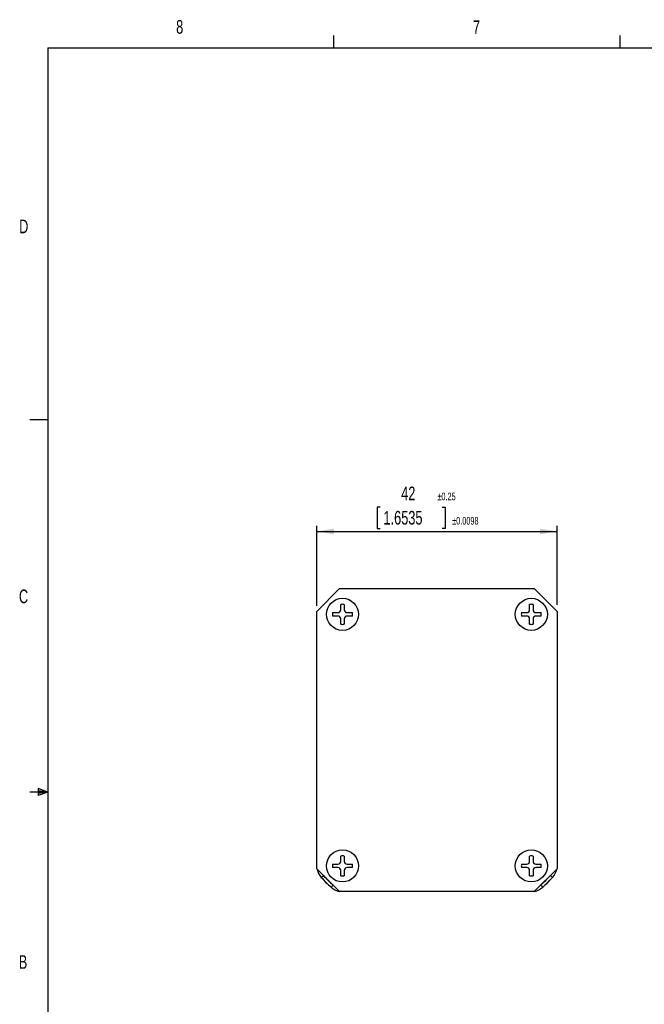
# Model space of a CAD drawing. Extents: x 11 to 421, y 5 to 275.
# Tile 3 of 5: x 11 to 120, y 103 to 275. Entities that reach past the tile are written whole.
import ezdxf
from ezdxf.enums import TextEntityAlignment as Align

# ---------------------------------------------------------------- set-up
doc = ezdxf.new("R2010")
doc.units = 0
doc.layers.get('0').update_dxf_attribs({"linetype": 'CONTINUOUS'})
doc.dimstyles.new('SLDDIMSTYLE10', dxfattribs={"dimtxt": 2.38125, "dimasz": 3, "dimexe": 0, "dimexo": 0.0625, "dimgap": 0.595313, "dimtad": 1, "dimrnd": 1e-09, "dimzin": 12, "dimsah": 1, "dimcen": 0.09, "dimazin": 3, "dimtol": 1, "dimtp": 0.25, "dimtm": 0.25, "dimtfac": 1, "dimtofl": 0, "dimtmove": 0, "dimatfit": 3})

# ---------------------------------------------------------------- blocks, each defined once
blk = doc.blocks.new('*D30')
at = {"color": 7, "linetype": 'CONTINUOUS'}
for p, q in [((73.96, 189.99), (73.48, 189.99)), ((73.48, 189.99), (73.48, 186.21)), ((84.85, 189.99), (85.33, 189.99)), ((85.33, 189.99), (85.33, 186.21)), ((62.91, 172.72), (62.91, 186.72)), ((73.48, 186.21), (73.96, 186.21)), ((85.33, 186.21), (84.85, 186.21)), ((104.91, 172.91), (104.91, 186.72)), ((62.91, 185.72), (104.91, 185.72))]:
    blk.add_line(p, q, dxfattribs=at)
for points in [[(62.91, 185.72), (65.91, 185.22), (65.91, 186.22)], [(104.91, 185.72), (101.91, 186.22), (101.91, 185.22)]]:
    blk.add_solid(points, dxfattribs=at)
at = {"color": 7, "linetype": 'CONTINUOUS', "width": 0.7}
for s, height, p in [('42', 2.381, (77.66, 190.47, -28.55)), ('±0.25', 1.323, (83.99, 190.78, -28.55)), ('1.6535', 2.381, (74.57, 186.21, -28.55)), ('±0.0098', 1.323, (86.57, 186.52, -28.55))]:
    blk.add_text(s, height=height, dxfattribs=at).set_placement(p, align=Align.BOTTOM_LEFT)

msp = doc.modelspace()

# ---------------------------------------------------------------- linework, layer by layer
at = {"color": 7, "linetype": 'CONTINUOUS'}
for p, q in [((65.907, 270.309), (65.907, 272.463)), ((115.913, 270.309), (115.913, 272.463)), ((15.907, 270.309), (415.957, 270.309)), ((15.907, 270.309), (15.907, 9.959)), ((15.907, 205.221), (12.732, 205.221)), ((62.907, 171.723), (66.907, 175.723)), ((66.907, 175.723), (100.907, 175.723)), ((100.907, 175.723), (104.907, 171.723)), ((67.107, 172.023), (67.107, 172.947)), ((67.707, 172.947), (67.707, 172.023)), ((100.107, 172.023), (100.107, 172.947)), ((100.707, 172.947), (100.707, 172.023)), ((62.907, 126.723), (62.907, 171.723)), ((65.683, 171.523), (66.607, 171.523)), ((66.607, 170.923), (65.683, 170.923)), ((68.207, 171.523), (69.131, 171.523)), ((69.131, 170.923), (68.207, 170.923)), ((98.683, 171.523), (99.607, 171.523)), ((99.607, 170.923), (98.683, 170.923)), ((101.207, 171.523), (102.131, 171.523)), ((102.131, 170.923), (101.207, 170.923)), ((104.907, 171.723), (104.907, 126.723)), ((67.107, 169.498), (67.107, 170.423)), ((67.707, 170.423), (67.707, 169.498)), ((100.107, 169.498), (100.107, 170.423)), ((100.707, 170.423), (100.707, 169.498)), ((15.907, 140.134), (12.732, 140.134)), ((14.2, 140.744), (14.2, 139.56)), ((15.907, 140.134), (14.2, 140.744)), ((15.907, 140.134), (14.2, 140.363)), ((15.907, 140.134), (14.2, 139.872)), ((15.907, 140.134), (14.2, 139.56)), ((65.683, 127.523), (66.607, 127.523)), ((67.107, 128.023), (67.107, 128.947)), ((67.707, 128.947), (67.707, 128.023)), ((68.207, 127.523), (69.131, 127.523)), ((98.683, 127.523), (99.607, 127.523)), ((100.107, 128.023), (100.107, 128.947)), ((100.707, 128.947), (100.707, 128.023)), ((101.207, 127.523), (102.131, 127.523)), ((66.907, 122.723), (62.907, 126.723)), ((66.607, 126.923), (65.683, 126.923)), ((67.107, 125.498), (67.107, 126.423)), ((67.707, 126.423), (67.707, 125.498)), ((69.131, 126.923), (68.207, 126.923)), ((99.607, 126.923), (98.683, 126.923)), ((100.107, 125.498), (100.107, 126.423)), ((100.707, 126.423), (100.707, 125.498)), ((104.907, 126.723), (100.907, 122.723)), ((102.131, 126.923), (101.207, 126.923)), ((63.694, 125.224), (64.063, 125.562)), ((103.751, 125.562), (104.12, 125.224)), ((65.408, 123.509), (65.746, 123.878)), ((100.907, 122.723), (66.907, 122.723)), ((102.068, 123.878), (102.405, 123.509))]:
    msp.add_line(p, q, dxfattribs=at)
for centre in [(67.407, 171.223), (100.407, 171.223), (67.407, 127.223), (100.407, 127.223)]:
    msp.add_circle(centre, 2.8, dxfattribs=at)
for centre, radius, start, end in [((67.407, 171.223), 1.75, 80.12911, 99.87089), ((100.407, 171.223), 1.75, 80.12911, 99.87089), ((67.407, 171.223), 1.75, 170.12911, 189.87089), ((66.607, 172.023), 0.5, 270, 0), ((66.607, 170.423), 0.5, 0, 90), ((68.207, 172.023), 0.5, 180, 270), ((68.207, 170.423), 0.5, 90, 180), ((67.407, 171.223), 1.75, 350.12911, 9.87089), ((100.407, 171.223), 1.75, 170.12911, 189.87089), ((99.607, 172.023), 0.5, 270, 0), ((99.607, 170.423), 0.5, 0, 90), ((101.207, 172.023), 0.5, 180, 270), ((101.207, 170.423), 0.5, 90, 180), ((100.407, 171.223), 1.75, 350.12911, 9.87089), ((67.407, 171.223), 1.75, 260.12911, 279.87089), ((100.407, 171.223), 1.75, 260.12911, 279.87089), ((67.407, 127.223), 1.75, 170.12911, 189.87089), ((66.607, 128.023), 0.5, 270, 0), ((67.407, 127.223), 1.75, 80.12911, 99.87089), ((68.207, 128.023), 0.5, 180, 270), ((67.407, 127.223), 1.75, 350.12911, 9.87089), ((100.407, 127.223), 1.75, 170.12911, 189.87089), ((99.607, 128.023), 0.5, 270, 0), ((100.407, 127.223), 1.75, 80.12911, 99.87089), ((101.207, 128.023), 0.5, 180, 270), ((100.407, 127.223), 1.75, 350.12911, 9.87089), ((65.907, 127.25), 3, 191.23457, 222.46372), ((66.607, 126.423), 0.5, 0, 90), ((68.207, 126.423), 0.5, 90, 180), ((99.607, 126.423), 0.5, 0, 90), ((101.207, 126.423), 0.5, 90, 180), ((101.907, 127.25), 3, 317.53627, 348.76543), ((83.907, 143.723), 27.4, 222.46372, 227.53628), ((65.907, 127.25), 2.5, 221.01635, 222.46372), ((83.907, 143.723), 26.9, 222.46372, 227.53628), ((68.407, 128.223), 5.5, 219.49176, 230.50824), ((67.407, 127.223), 1.75, 260.12911, 279.87089), ((100.407, 127.223), 1.75, 260.12911, 279.87089), ((83.907, 143.723), 26.9, 312.46372, 317.53628), ((83.907, 143.723), 27.4, 312.46372, 317.53628), ((99.407, 128.223), 5.5, 309.49176, 320.50824), ((101.907, 127.25), 2.5, 317.53627, 318.98365), ((67.434, 125.723), 3, 227.53628, 258.76543), ((67.434, 125.723), 2.5, 227.53628, 228.98365), ((100.38, 125.723), 3, 281.23457, 312.46372), ((100.38, 125.723), 2.5, 311.01635, 312.46372)]:
    msp.add_arc(centre, radius, start, end, dxfattribs=at)

# ---------------------------------------------------------------- texts
at = {"color": 7, "linetype": 'CONTINUOUS', "width": 0.7}
for s, p in [('8', (38.331, 272.05)), ('7', (90.195, 271.978)), ('D', (10.887, 237.152)), ('C', (10.854, 172.453)), ('B', (10.831, 108.519))]:
    msp.add_text(s, height=2.381, dxfattribs=at).set_placement(p, align=Align.BOTTOM_LEFT)

# ---------------------------------------------------------------- dimensions: what is measured, and where the dimension line sits
at = {"color": 7, "linetype": 'CONTINUOUS'}
dim = msp.add_linear_dim(base=(104.907, 185.723), p1=(62.907, 171.723), p2=(104.907, 158.473), dimstyle='SLDDIMSTYLE10', dxfattribs=at)
dim.commit()
dim.dimension.update_dxf_attribs({"geometry": '*D30', "text_midpoint": (83.015, 185.723), "dimtype": 160})

doc.saveas('drawing.dxf')
